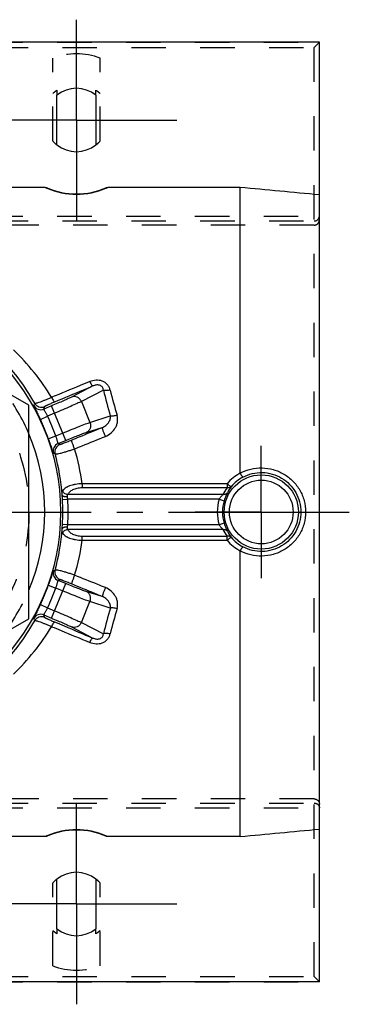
# Model space of a CAD drawing. Header units: millimetres. Extents: x 395 to 589, y 406 to 594.
# Tile 5 of 5: x 523 to 589, y 407 to 593. Entities that reach past the tile are written whole.
import ezdxf

# ---------------------------------------------------------------- set-up
doc = ezdxf.new("R2010")
doc.units = ezdxf.units.MM
doc.header["$LTSCALE"] = 65.185185
doc.linetypes.add('CENTER', pattern=[0.6, 0.375, -0.075, 0.075, -0.075])
doc.linetypes.add('HIDDEN', pattern=[0.2, 0.1, -0.1])
for name, color, linetype in [('ACHSEN_S', 7, 'CONTINUOUS'), ('FASEN', 7, 'CONTINUOUS'), ('FLAECHEN', 7, 'CONTINUOUS'), ('KOERPER', 7, 'CONTINUOUS'), ('KONST.EL_MIT_GEO', 7, 'CONTINUOUS')]:
    doc.layers.add(name, color=color, linetype=linetype)

msp = doc.modelspace()

# ---------------------------------------------------------------- linework, layer by layer
at = {"layer": 'ACHSEN_S', "color": 2, "linetype": 'CENTER'}
msp.add_line((395.04, 500), (588.55, 500), dxfattribs=at)
at = {"layer": 'FASEN', "color": 7, "linetype": 'Continuous'}
msp.add_circle((490.04, 500), 41, dxfattribs=at)
at = {"layer": 'FASEN', "color": 8, "linetype": 'HIDDEN'}
for start, end in [(22.9184, 37.0816), (322.9184, 337.0816)]:
    msp.add_arc((490.04, 500), 38, start, end, dxfattribs=at)
at = {"layer": 'FASEN', "color": 7, "linetype": 'Continuous'}
msp.add_arc((490.04, 500), 38, 337.0816, 22.9184, dxfattribs=at)
at = {"layer": 'FLAECHEN', "color": 7, "linetype": 'Continuous'}
for p, q in [((580.04, 589), (400.04, 589)), ((580.04, 411), (400.04, 411))]:
    msp.add_line(p, q, dxfattribs=at)
at = {"layer": 'KOERPER', "color": 8, "linetype": 'HIDDEN'}
for p, q in [((529.54, 570.28), (529.54, 585.97)), ((538.54, 570.28), (538.54, 585.97)), ((530.34, 579.87), (530.34, 578.97)), ((537.74, 578.97), (537.74, 579.87)), ((529.54, 414.03), (529.54, 429.72)), ((538.54, 414.03), (538.54, 429.72)), ((530.34, 421.03), (530.34, 420.13)), ((537.74, 420.13), (537.74, 421.03))]:
    msp.add_line(p, q, dxfattribs=at)
at = {"layer": 'KOERPER', "color": 7, "linetype": 'Continuous'}
for p, q in [((530.34, 569.53), (530.34, 578.97)), ((537.74, 578.97), (537.74, 569.53)), ((530.34, 421.03), (530.34, 430.47)), ((537.74, 430.47), (537.74, 421.03))]:
    msp.add_line(p, q, dxfattribs=at)
at = {"layer": 'KOERPER', "color": 2, "linetype": 'CENTER'}
for q in [(569.04, 512.55), (556.49, 500), (581.59, 500), (569.04, 487.45)]:
    msp.add_line((569.04, 500), q, dxfattribs=at)
at = {"layer": 'KOERPER', "color": 7, "linetype": 'Continuous'}
for centre, start, end in [((534.04, 574.25), 51.9269, 128.0731), ((534.04, 574.25), 231.9269, 308.0731), ((534.04, 425.75), 51.9269, 128.0731), ((534.04, 425.75), 231.9269, 308.0731)]:
    msp.add_arc(centre, 6, start, end, dxfattribs=at)
at = {"layer": 'KOERPER', "color": 8, "linetype": 'HIDDEN'}
for centre, radius, start, end in [((534.04, 574.25), 6.73, 123.3633, 131.9786), ((534.04, 574.25), 6.73, 48.0214, 56.6367), ((534.04, 574.25), 6, 221.4096, 231.9269), ((534.04, 574.25), 6, 308.0731, 318.5904), ((534.04, 425.75), 6, 128.0731, 138.5904), ((534.04, 425.75), 6, 41.4096, 51.9269), ((534.04, 425.75), 6.73, 228.0214, 236.6367), ((534.04, 425.75), 6.73, 303.3633, 311.9786)]:
    msp.add_arc(centre, radius, start, end, dxfattribs=at)
at = {"layer": 'KONST.EL_MIT_GEO', "color": 2, "linetype": 'CENTER'}
for p, q in [((534.04, 574.25), (534.04, 593.25)), ((534.04, 574.25), (515.04, 574.25)), ((534.04, 574.25), (534.04, 555.25)), ((534.04, 574.25), (553.04, 574.25)), ((534.04, 425.75), (534.04, 444.75)), ((534.04, 425.75), (515.04, 425.75)), ((534.04, 425.75), (553.04, 425.75)), ((534.04, 425.75), (534.04, 406.75))]:
    msp.add_line(p, q, dxfattribs=at)
at = {"layer": 'KONST.EL_MIT_GEO', "color": 8, "linetype": 'HIDDEN'}
for p, q in [((400.04, 589), (580.04, 589)), ((401.04, 588), (579.04, 588)), ((579.04, 588), (580.04, 589)), ((579.04, 412), (579.04, 588)), ((400.04, 556.05), (580.04, 556.05)), ((401.04, 555.12), (579.04, 555.12)), ((579.04, 554.34), (401.04, 554.34)), ((400.04, 443.95), (580.04, 443.95)), ((579.04, 445.66), (401.04, 445.66)), ((401.04, 444.88), (579.04, 444.88)), ((400.04, 411), (580.04, 411)), ((401.04, 412), (579.04, 412)), ((579.04, 412), (580.04, 411))]:
    msp.add_line(p, q, dxfattribs=at)
at = {"layer": 'KONST.EL_MIT_GEO', "color": 7, "linetype": 'Continuous'}
for p, q in [((580.04, 411), (580.04, 589)), ((528.11, 561.48), (451.96, 561.48)), ((565.04, 561.48), (539.96, 561.48)), ((565.04, 507.39), (565.04, 561.48)), ((525.04, 520.21), (490.04, 540.41)), ((537.14, 523.87), (533.11, 521.77)), ((539.13, 523.09), (534.97, 520.92)), ((534.97, 520.92), (536.6, 516.98)), ((525.04, 479.79), (525.04, 520.21)), ((529.29, 520.09), (527.85, 519.49)), ((529.87, 518.7), (528.56, 518.16)), ((532, 513.55), (529.29, 520.09)), ((527.2, 517.52), (528.56, 518.16)), ((536.6, 516.98), (540.45, 518.19)), ((530.12, 514.4), (531.42, 514.94)), ((535.89, 515.06), (538.94, 516.03)), ((528.71, 513.89), (530.12, 514.4)), ((530.56, 512.96), (532, 513.55)), ((562.56, 505.36), (535.11, 505.36)), ((535.11, 505.36), (535.11, 504.57)), ((562.56, 504.57), (535.11, 504.57)), ((562.56, 505.36), (562.56, 504.57)), ((531.39, 502.37), (532.39, 502.42)), ((561.76, 503.29), (532.39, 503.29)), ((561.05, 502.42), (532.39, 502.42)), ((561.05, 502.42), (562.01, 502.13)), ((532.39, 497.58), (531.39, 497.63)), ((561.05, 497.58), (532.39, 497.58)), ((561.76, 496.71), (532.39, 496.71)), ((562.01, 497.87), (561.05, 497.58)), ((535.11, 495.43), (562.56, 495.43)), ((535.11, 494.64), (535.11, 495.43)), ((535.11, 494.64), (562.56, 494.64)), ((562.56, 494.64), (562.56, 495.43)), ((565.04, 438.52), (565.04, 492.61)), ((532, 486.45), (530.56, 487.04)), ((528.71, 486.11), (530.12, 485.6)), ((529.29, 479.91), (532, 486.45)), ((531.42, 485.06), (530.12, 485.6)), ((538.94, 483.97), (535.89, 484.94)), ((527.2, 482.48), (528.56, 481.84)), ((528.56, 481.84), (529.87, 481.3)), ((534.97, 479.08), (536.6, 483.02)), ((540.45, 481.81), (536.6, 483.02)), ((490.04, 459.59), (525.04, 479.79)), ((527.85, 480.51), (529.29, 479.91)), ((533.11, 478.23), (537.14, 476.13)), ((534.97, 479.08), (539.13, 476.91)), ((528.11, 438.52), (451.96, 438.52)), ((565.04, 438.52), (539.96, 438.52))]:
    msp.add_line(p, q, dxfattribs=at)
at = {"layer": 'KONST.EL_MIT_GEO', "color": 8, "linetype": 'HIDDEN'}
msp.add_circle((490.04, 500), 35, dxfattribs=at)
at = {"layer": 'KONST.EL_MIT_GEO', "color": 7, "linetype": 'Continuous'}
for radius in [7.03, 6.03]:
    msp.add_circle((569.04, 500), radius, dxfattribs=at)
at = {"layer": 'KONST.EL_MIT_GEO', "color": 8, "linetype": 'HIDDEN'}
for centre, start, end in [((534.04, 574.25), 68.9904, 111.0096), ((534.04, 425.75), 248.9904, 291.0096)]:
    msp.add_arc(centre, 12.55, start, end, dxfattribs=at)
at = {"layer": 'KONST.EL_MIT_GEO', "color": 7, "linetype": 'Continuous'}
for centre, radius, start, end in [((534.05, 574.64), 14.43, 245.7167, 247.1541), ((534.04, 574.25), 14, 246.5792, 293.4208), ((534.03, 574.64), 14.44, 292.8461, 294.2831), ((534.04, 574.6), 14.4, 247.1409, 292.8591), ((489.34, 500.16), 42.08, 29.0415, 44.6223), ((491.91, 498.97), 43.8, 31.2948, 46.4375), ((682.66, 559.16), 147.99, 194.1097, 196.0708), ((678.1, 558.49), 142.16, 194.4174, 196.4167), ((411.52, 562.08), 121.89, 339.8726, 340.0978), ((527.43, 521.34), 1.5, 209.7763, 292.4285), ((527.28, 520.88), 1.5, 209.3453, 292.4286), ((405.6, 561.85), 129.39, 340.8872, 341.1026), ((490.04, 500), 41.09, 19.7583, 25.2417), ((490.04, 500), 42.59, 19.7583, 25.2417), ((531.13, 511.57), 1.5, 112.5713, 195.6547), ((474.16, 396.74), 129.17, 63.9527, 64.1128), ((478.51, 400.77), 121.68, 64.9599, 65.1274), ((531.46, 511.41), 1.5, 112.5717, 195.334), ((489.01, 500), 42.45, 4.3221, 15.0333), ((493.83, 499.95), 41.63, 7.4541, 16.7776), ((568.99, 499.9), 8.43, 117.8576, 139.6564), ((569.05, 500.02), 7.45, 117.9988, 140.1293), ((569.1, 499.61), 8.21, 142.7669, 153.3327), ((569.05, 500.5), 7.16, 143.1119, 153.7881), ((317.43, 490.1), 214.32, 3.2813, 3.5053), ((490.04, 500), 41.42, 356.726, 3.274), ((490.04, 500), 42.42, 356.726, 3.274), ((569.04, 500), 8.34, 163.1194, 196.881), ((569.04, 500), 7.34, 163.1189, 196.8811), ((489.01, 500), 42.45, 344.9667, 355.6779), ((258.24, 513.41), 273.6, 356.519, 356.6944), ((469.87, 504.8), 62.93, 353.0191, 353.4119), ((569.06, 500.37), 8.17, 206.6402, 217.2565), ((569.05, 499.5), 7.16, 206.2111, 216.8889), ((493.89, 500.03), 41.58, 343.2157, 352.5527), ((568.99, 500.1), 8.43, 220.3436, 242.1424), ((569.05, 499.98), 7.45, 219.8707, 242.0012), ((531.13, 488.43), 1.5, 164.3453, 247.4286), ((478.51, 599.23), 121.68, 294.8726, 295.0401), ((531.46, 488.59), 1.5, 164.6661, 247.4283), ((474.16, 603.26), 129.17, 295.8872, 296.0473), ((490.04, 500), 41.09, 334.7583, 340.2417), ((490.04, 500), 42.59, 334.7583, 340.2417), ((680.21, 441.5), 145.45, 163.9121, 165.9074), ((675.73, 442.17), 139.7, 163.5657, 165.6002), ((489.34, 499.84), 42.08, 315.3777, 330.9585), ((527.28, 479.12), 1.5, 67.5722, 150.6538), ((411.52, 437.92), 121.89, 19.9022, 20.1273), ((527.43, 478.66), 1.5, 67.5716, 150.2237), ((405.6, 438.15), 129.39, 18.8974, 19.1128), ((491.91, 501.03), 43.8, 313.5626, 328.7052), ((534.05, 425.36), 14.44, 112.8462, 114.2831), ((534.04, 425.4), 14.4, 67.1409, 112.8591), ((534.04, 425.75), 14, 66.5792, 113.4208), ((534.03, 425.36), 14.43, 65.7167, 67.1541)]:
    msp.add_arc(centre, radius, start, end, dxfattribs=at)
for points, knots in [([(528.11, 561.48), (528.14, 561.48), (528.27, 561.47), (528.39, 561.44), (528.47, 561.4)], [0, 0, 0, 0, 0.250581, 1, 1, 1, 1]), ([(539.6, 561.4), (539.69, 561.44), (539.81, 561.47), (539.93, 561.48), (539.96, 561.48)], [0, 0, 0, 0, 0.749419, 1, 1, 1, 1]), ([(536.56, 524.69), (535.96, 524.44), (533.55, 523.45), (531.15, 522.46), (529.34, 521.72)], [0, 0, 0, 0, 0.249718, 1, 1, 1, 1]), ([(540.42, 523.09), (540.37, 523.28), (540.24, 523.64), (539.91, 524.13), (539.47, 524.53), (538.94, 524.81), (538.35, 524.96), (537.54, 524.99), (536.94, 524.84), (536.56, 524.69)], [0, 0, 0, 0, 0.120538, 0.242205, 0.365699, 0.491245, 0.618381, 0.746221, 1, 1, 1, 1]), ([(536.56, 524.69), (536.62, 524.57), (536.73, 524.37), (536.87, 524.13), (536.97, 523.99), (537.04, 523.92), (537.09, 523.88), (537.12, 523.86), (537.14, 523.87)], [0, 0, 0, 0, 0.380768, 0.687017, 0.804396, 0.89521, 0.959163, 1, 1, 1, 1]), ([(539.13, 523.09), (539.12, 523.18), (539.09, 523.37), (538.95, 523.65), (538.72, 523.88), (538.41, 524.02), (538.07, 524.07), (537.64, 524.05), (537.33, 523.95), (537.14, 523.87)], [0, 0, 0, 0, 0.111678, 0.228884, 0.354873, 0.488539, 0.623007, 0.753443, 1, 1, 1, 1]), ([(537.14, 523.87), (536.54, 523.61), (534.13, 522.6), (531.72, 521.59), (529.91, 520.83)], [0, 0, 0, 0, 0.249708, 1, 1, 1, 1]), ([(540.42, 523.09), (540.29, 523.06), (540.04, 523.02), (539.69, 523), (539.39, 523.01), (539.21, 523.05), (539.13, 523.09)], [0, 0, 0, 0, 0.302696, 0.580203, 0.816252, 1, 1, 1, 1]), ([(529.34, 521.72), (529.14, 521.63), (528.74, 521.45), (528.16, 521.21), (527.63, 520.99), (527.17, 520.82), (526.78, 520.69), (526.51, 520.62), (526.34, 520.58), (526.24, 520.57), (526.18, 520.57), (526.14, 520.58), (526.13, 520.59)], [0, 0, 0, 0, 0.196239, 0.381326, 0.549576, 0.695985, 0.816452, 0.907943, 0.94223, 0.968767, 0.987741, 1, 1, 1, 1]), ([(529.91, 520.83), (529.78, 520.78), (529.53, 520.67), (529.17, 520.51), (528.84, 520.37), (528.6, 520.26), (528.43, 520.18), (528.32, 520.13), (528.23, 520.08), (528.15, 520.04), (528.09, 520.01), (528.05, 519.99), (528.02, 519.97), (528.01, 519.95), (528.01, 519.95)], [0, 0, 0, 0, 0.20232, 0.392514, 0.564103, 0.711642, 0.775057, 0.831033, 0.879278, 0.919578, 0.951798, 0.975875, 0.991843, 1, 1, 1, 1]), ([(533.11, 521.77), (533.02, 521.73), (532.82, 521.63), (532.32, 521.39), (531.54, 521.04), (530.47, 520.58), (529.7, 520.26), (529.29, 520.09)], [0, 0, 0, 0, 0.070826, 0.161992, 0.397043, 0.684746, 1, 1, 1, 1]), ([(529.34, 521.72), (529.4, 521.6), (529.51, 521.38), (529.65, 521.12), (529.76, 520.97), (529.82, 520.89), (529.87, 520.85), (529.9, 520.83), (529.91, 520.83)], [0, 0, 0, 0, 0.38247, 0.69147, 0.809675, 0.900428, 0.962898, 1, 1, 1, 1]), ([(534.97, 520.92), (534.85, 520.86), (534.58, 520.74), (533.91, 520.43), (532.87, 519.97), (531.44, 519.36), (530.41, 518.93), (529.87, 518.7)], [0, 0, 0, 0, 0.070772, 0.161917, 0.396976, 0.684711, 1, 1, 1, 1]), ([(534.97, 520.92), (534.89, 521.1), (534.67, 521.43), (534.2, 521.77), (533.65, 521.9), (533.28, 521.84), (533.11, 521.77)], [0, 0, 0, 0, 0.258064, 0.512075, 0.759051, 1, 1, 1, 1]), ([(525.97, 520.14), (525.97, 520.14), (525.97, 520.13), (525.97, 520.12), (525.98, 520.1), (525.99, 520.06), (526.01, 520), (526.05, 519.91), (526.1, 519.8), (526.17, 519.66), (526.24, 519.51), (526.36, 519.28), (526.52, 518.94), (526.73, 518.5), (526.97, 518.02), (527.12, 517.69), (527.2, 517.52)], [0, 0, 0, 0, 0.003088, 0.008187, 0.015421, 0.024819, 0.050107, 0.08395, 0.126129, 0.176345, 0.234222, 0.299303, 0.448879, 0.6199, 0.806034, 1, 1, 1, 1]), ([(527.85, 519.49), (527.85, 519.49), (527.85, 519.47), (527.85, 519.45), (527.87, 519.41), (527.89, 519.36), (527.92, 519.3), (527.97, 519.21), (528.06, 519.06), (528.17, 518.87), (528.29, 518.65), (528.43, 518.41), (528.51, 518.25), (528.56, 518.16)], [0, 0, 0, 0, 0.009267, 0.026504, 0.052521, 0.087296, 0.130557, 0.181896, 0.306693, 0.456815, 0.626606, 0.80987, 1, 1, 1, 1]), ([(531.42, 514.94), (531.97, 515.16), (533, 515.59), (534.44, 516.16), (535.5, 516.58), (536.19, 516.83), (536.48, 516.93), (536.6, 516.98)], [0, 0, 0, 0, 0.315289, 0.603024, 0.838083, 0.929228, 1, 1, 1, 1]), ([(536.6, 516.98), (536.67, 516.8), (536.75, 516.41), (536.66, 515.84), (536.36, 515.35), (536.06, 515.13), (535.89, 515.06)], [0, 0, 0, 0, 0.258064, 0.512075, 0.759051, 1, 1, 1, 1]), ([(538.94, 516.03), (539.17, 516.11), (539.59, 516.35), (540.02, 516.78), (540.27, 517.18), (540.41, 517.5), (540.48, 517.84), (540.47, 518.08), (540.45, 518.19)], [0, 0, 0, 0, 0.257301, 0.507229, 0.630429, 0.752876, 0.875497, 1, 1, 1, 1]), ([(539.52, 514.31), (539.91, 514.47), (540.64, 514.92), (541.32, 515.73), (541.68, 516.49), (541.83, 517.09), (541.86, 517.71), (541.8, 518.11), (541.74, 518.31)], [0, 0, 0, 0, 0.253477, 0.504443, 0.629236, 0.75329, 0.876766, 1, 1, 1, 1]), ([(541.74, 518.31), (541.61, 518.28), (541.36, 518.22), (541.01, 518.17), (540.74, 518.16), (540.56, 518.17), (540.49, 518.18), (540.45, 518.19)], [0, 0, 0, 0, 0.307862, 0.588523, 0.823532, 0.919595, 1, 1, 1, 1]), ([(532, 513.55), (532.4, 513.72), (533.18, 514.04), (534.26, 514.47), (535.06, 514.77), (535.58, 514.96), (535.8, 515.03), (535.89, 515.06)], [0, 0, 0, 0, 0.315254, 0.602957, 0.838008, 0.929174, 1, 1, 1, 1]), ([(533.12, 513.63), (533.6, 513.83), (535.54, 514.63), (537.49, 515.43), (538.94, 516.03)], [0, 0, 0, 0, 0.250101, 1, 1, 1, 1]), ([(539.52, 514.31), (539.48, 514.41), (539.39, 514.61), (539.27, 514.91), (539.17, 515.19), (539.08, 515.45), (539.02, 515.64), (538.98, 515.77), (538.96, 515.85), (538.94, 515.92), (538.94, 515.97), (538.94, 516), (538.94, 516.02), (538.94, 516.03)], [0, 0, 0, 0, 0.178508, 0.356427, 0.525459, 0.677731, 0.806187, 0.859598, 0.904973, 0.941836, 0.969868, 0.989013, 1, 1, 1, 1]), ([(528.71, 513.89), (528.77, 513.71), (528.89, 513.37), (529.07, 512.86), (529.23, 512.4), (529.35, 512.05), (529.43, 511.8), (529.49, 511.64), (529.54, 511.51), (529.58, 511.39), (529.62, 511.3), (529.64, 511.24), (529.66, 511.2), (529.67, 511.18), (529.68, 511.17), (529.68, 511.17), (529.69, 511.16)], [0, 0, 0, 0, 0.193965, 0.3801, 0.551121, 0.700697, 0.765778, 0.823654, 0.873871, 0.91605, 0.949892, 0.975181, 0.984579, 0.991813, 0.996912, 1, 1, 1, 1]), ([(530.12, 514.4), (530.15, 514.31), (530.2, 514.13), (530.28, 513.86), (530.34, 513.62), (530.4, 513.4), (530.45, 513.24), (530.48, 513.14), (530.5, 513.08), (530.51, 513.03), (530.53, 512.99), (530.54, 512.97), (530.55, 512.96), (530.56, 512.96)], [0, 0, 0, 0, 0.19013, 0.373393, 0.543185, 0.693307, 0.818104, 0.869443, 0.912704, 0.947479, 0.973496, 0.990733, 1, 1, 1, 1]), ([(530.88, 512.8), (530.88, 512.8), (530.89, 512.8), (530.91, 512.8), (530.95, 512.81), (531.01, 512.82), (531.08, 512.85), (531.18, 512.88), (531.29, 512.92), (531.42, 512.96), (531.63, 513.04), (531.91, 513.15), (532.29, 513.29), (532.69, 513.46), (532.97, 513.57), (533.12, 513.63)], [0, 0, 0, 0, 0.003173, 0.008412, 0.025443, 0.051231, 0.085585, 0.128212, 0.178746, 0.236759, 0.30177, 0.450597, 0.620385, 0.805578, 1, 1, 1, 1]), ([(533.69, 511.97), (533.65, 512.07), (533.57, 512.27), (533.45, 512.55), (533.35, 512.83), (533.26, 513.08), (533.2, 513.26), (533.16, 513.39), (533.14, 513.46), (533.12, 513.53), (533.11, 513.57), (533.11, 513.61), (533.11, 513.63), (533.12, 513.63)], [0, 0, 0, 0, 0.180831, 0.359956, 0.529319, 0.681312, 0.809132, 0.862158, 0.907129, 0.943578, 0.971174, 0.989805, 1, 1, 1, 1]), ([(533.69, 511.97), (534.18, 512.17), (536.12, 512.95), (538.06, 513.73), (539.52, 514.31)], [0, 0, 0, 0, 0.250097, 1, 1, 1, 1]), ([(530.01, 511.01), (530.02, 511), (530.06, 510.99), (530.13, 510.98), (530.23, 510.99), (530.42, 511.01), (530.74, 511.07), (531.19, 511.18), (531.73, 511.33), (532.34, 511.52), (533, 511.73), (533.46, 511.89), (533.69, 511.97)], [0, 0, 0, 0, 0.011189, 0.029525, 0.055975, 0.090652, 0.183892, 0.306593, 0.454793, 0.623606, 0.807406, 1, 1, 1, 1]), ([(565.04, 507.39), (565.67, 507.72), (567.03, 508.22), (569.19, 508.44), (571.35, 508.11), (573.35, 507.26), (575.08, 505.92), (576.41, 504.18), (577.25, 502.17), (577.44, 500.72), (577.44, 500)], [0, 0, 0, 0, 0.124314, 0.248943, 0.373904, 0.499075, 0.624314, 0.749548, 0.874773, 1, 1, 1, 1]), ([(565.05, 507.35), (565.08, 507.3), (565.13, 507.2), (565.21, 507.06), (565.29, 506.93), (565.36, 506.81), (565.43, 506.72), (565.48, 506.66), (565.51, 506.62), (565.54, 506.6), (565.55, 506.6), (565.55, 506.6)], [0, 0, 0, 0, 0.193397, 0.377161, 0.545438, 0.692895, 0.814923, 0.907842, 0.969244, 0.988084, 1, 1, 1, 1]), ([(565.55, 506.6), (566.11, 506.9), (567.31, 507.36), (569.23, 507.56), (571.15, 507.27), (572.93, 506.49), (574.46, 505.29), (575.63, 503.73), (576.36, 501.93), (576.52, 500.64), (576.52, 500)], [0, 0, 0, 0, 0.124099, 0.248603, 0.373541, 0.498757, 0.624066, 0.749377, 0.874684, 1, 1, 1, 1]), ([(531.34, 503.2), (531.34, 503.29), (531.33, 503.46), (531.33, 503.74), (531.37, 503.94), (531.43, 504.04)], [0, 0, 0, 0, 0.318326, 0.588955, 1, 1, 1, 1]), ([(535.11, 505.36), (534.68, 505.34), (534.05, 505.28), (533.26, 505.11), (532.74, 504.94), (532.29, 504.75), (531.92, 504.54), (531.63, 504.31), (531.49, 504.13), (531.43, 504.04)], [0, 0, 0, 0, 0.320563, 0.469372, 0.605544, 0.726875, 0.832513, 0.922932, 1, 1, 1, 1]), ([(532.39, 503.29), (532.28, 503.3), (532.06, 503.35), (531.77, 503.52), (531.55, 503.75), (531.46, 503.95), (531.43, 504.04)], [0, 0, 0, 0, 0.256797, 0.513525, 0.762816, 1, 1, 1, 1]), ([(535.11, 504.57), (534.78, 504.57), (534.16, 504.51), (533.44, 504.27), (532.98, 504), (532.71, 503.78), (532.51, 503.55), (532.42, 503.37), (532.39, 503.29)], [0, 0, 0, 0, 0.31308, 0.589998, 0.709421, 0.816279, 0.912315, 1, 1, 1, 1]), ([(562.63, 503.66), (562.59, 503.59), (562.49, 503.47), (562.27, 503.34), (562.03, 503.28), (561.85, 503.28), (561.76, 503.29)], [0, 0, 0, 0, 0.235093, 0.478362, 0.733383, 1, 1, 1, 1]), ([(562.63, 503.66), (562.59, 503.57), (562.48, 503.36), (562.26, 502.86), (562.1, 502.44), (562.01, 502.13)], [0, 0, 0, 0, 0.182792, 0.420115, 1, 1, 1, 1]), ([(563.33, 504.79), (563.33, 504.79), (563.32, 504.8), (563.3, 504.8), (563.28, 504.81), (563.24, 504.84), (563.17, 504.88), (563.07, 504.95), (562.96, 505.03), (562.84, 505.13), (562.7, 505.24), (562.61, 505.32), (562.56, 505.36)], [0, 0, 0, 0, 0.009954, 0.027837, 0.054152, 0.088859, 0.182445, 0.305672, 0.454425, 0.623658, 0.807607, 1, 1, 1, 1]), ([(563.33, 504.79), (563.28, 504.75), (563.18, 504.66), (562.99, 504.58), (562.78, 504.54), (562.64, 504.56), (562.56, 504.57)], [0, 0, 0, 0, 0.23476, 0.477517, 0.732275, 1, 1, 1, 1]), ([(532.34, 502.85), (532.22, 502.84), (532.04, 502.85), (531.81, 502.89), (531.66, 502.93), (531.53, 502.98), (531.44, 503.04), (531.37, 503.12), (531.35, 503.17), (531.34, 503.2)], [0, 0, 0, 0, 0.327282, 0.478439, 0.615842, 0.736631, 0.839497, 0.925605, 1, 1, 1, 1]), ([(532.34, 502.85), (532.33, 502.9), (532.32, 502.98), (532.32, 503.1), (532.34, 503.2), (532.37, 503.26), (532.39, 503.29)], [0, 0, 0, 0, 0.295102, 0.560708, 0.793042, 1, 1, 1, 1]), ([(532.39, 502.42), (532.38, 502.46), (532.37, 502.6), (532.35, 502.75), (532.34, 502.85)], [0, 0, 0, 0, 0.257723, 1, 1, 1, 1]), ([(561.76, 503.29), (561.71, 503.23), (561.59, 503.11), (561.34, 502.84), (561.16, 502.6), (561.05, 502.42)], [0, 0, 0, 0, 0.206979, 0.452569, 1, 1, 1, 1]), ([(577.44, 500), (577.44, 499.28), (577.25, 497.83), (576.41, 495.82), (575.08, 494.08), (573.35, 492.74), (571.35, 491.89), (569.19, 491.56), (567.03, 491.78), (565.67, 492.28), (565.04, 492.61)], [0, 0, 0, 0, 0.125227, 0.250452, 0.375686, 0.500925, 0.626096, 0.751057, 0.875686, 1, 1, 1, 1]), ([(576.52, 500), (576.52, 499.36), (576.36, 498.07), (575.63, 496.27), (574.46, 494.71), (572.93, 493.51), (571.15, 492.73), (569.23, 492.44), (567.31, 492.64), (566.11, 493.1), (565.55, 493.4)], [0, 0, 0, 0, 0.125316, 0.250623, 0.375934, 0.501243, 0.626459, 0.751397, 0.875901, 1, 1, 1, 1]), ([(531.43, 495.96), (531.37, 496.06), (531.33, 496.26), (531.33, 496.54), (531.34, 496.71), (531.34, 496.8)], [0, 0, 0, 0, 0.411047, 0.681675, 1, 1, 1, 1]), ([(532.34, 497.15), (532.22, 497.16), (532.04, 497.15), (531.81, 497.11), (531.66, 497.07), (531.53, 497.02), (531.44, 496.96), (531.37, 496.88), (531.35, 496.83), (531.34, 496.8)], [0, 0, 0, 0, 0.327281, 0.478439, 0.615842, 0.736631, 0.839496, 0.925605, 1, 1, 1, 1]), ([(531.43, 495.96), (531.46, 496.05), (531.55, 496.25), (531.77, 496.48), (532.06, 496.65), (532.28, 496.7), (532.39, 496.71)], [0, 0, 0, 0, 0.237184, 0.486475, 0.743203, 1, 1, 1, 1]), ([(532.39, 496.71), (532.37, 496.74), (532.34, 496.8), (532.32, 496.9), (532.32, 497.02), (532.33, 497.1), (532.34, 497.15)], [0, 0, 0, 0, 0.20697, 0.439308, 0.70491, 1, 1, 1, 1]), ([(532.39, 496.71), (532.42, 496.63), (532.51, 496.45), (532.71, 496.22), (532.98, 496), (533.44, 495.73), (534.16, 495.49), (534.78, 495.43), (535.11, 495.43)], [0, 0, 0, 0, 0.087686, 0.183722, 0.29058, 0.410003, 0.686919, 1, 1, 1, 1]), ([(561.05, 497.58), (561.16, 497.4), (561.34, 497.16), (561.59, 496.89), (561.71, 496.77), (561.76, 496.71)], [0, 0, 0, 0, 0.54743, 0.793021, 1, 1, 1, 1]), ([(561.76, 496.71), (561.85, 496.72), (562.03, 496.72), (562.27, 496.66), (562.49, 496.53), (562.59, 496.41), (562.63, 496.34)], [0, 0, 0, 0, 0.266617, 0.521638, 0.764907, 1, 1, 1, 1]), ([(562.01, 497.87), (562.1, 497.56), (562.26, 497.14), (562.48, 496.64), (562.59, 496.43), (562.63, 496.34)], [0, 0, 0, 0, 0.579885, 0.817208, 1, 1, 1, 1]), ([(531.43, 495.96), (531.49, 495.87), (531.63, 495.69), (531.92, 495.46), (532.29, 495.25), (532.74, 495.06), (533.26, 494.89), (534.05, 494.72), (534.68, 494.66), (535.11, 494.64)], [0, 0, 0, 0, 0.077067, 0.167485, 0.273122, 0.394452, 0.530623, 0.679432, 1, 1, 1, 1]), ([(563.33, 495.21), (563.28, 495.25), (563.18, 495.34), (562.99, 495.42), (562.78, 495.46), (562.64, 495.44), (562.56, 495.43)], [0, 0, 0, 0, 0.234761, 0.477517, 0.732275, 1, 1, 1, 1]), ([(562.56, 494.64), (562.61, 494.68), (562.7, 494.76), (562.84, 494.87), (562.96, 494.97), (563.07, 495.05), (563.17, 495.12), (563.24, 495.16), (563.28, 495.19), (563.3, 495.2), (563.32, 495.2), (563.33, 495.21), (563.33, 495.21)], [0, 0, 0, 0, 0.192393, 0.376341, 0.545575, 0.694328, 0.817555, 0.911141, 0.945848, 0.972163, 0.990046, 1, 1, 1, 1]), ([(565.55, 493.4), (565.55, 493.4), (565.54, 493.4), (565.51, 493.38), (565.48, 493.34), (565.43, 493.28), (565.36, 493.19), (565.29, 493.07), (565.21, 492.94), (565.13, 492.8), (565.08, 492.7), (565.05, 492.65)], [0, 0, 0, 0, 0.011915, 0.030756, 0.092158, 0.185077, 0.307105, 0.454562, 0.622839, 0.806603, 1, 1, 1, 1]), ([(529.69, 488.84), (529.68, 488.83), (529.68, 488.83), (529.67, 488.82), (529.66, 488.8), (529.64, 488.76), (529.62, 488.7), (529.58, 488.61), (529.54, 488.49), (529.49, 488.36), (529.43, 488.2), (529.35, 487.95), (529.23, 487.6), (529.07, 487.14), (528.89, 486.63), (528.77, 486.29), (528.71, 486.11)], [0, 0, 0, 0, 0.003088, 0.008187, 0.015421, 0.024819, 0.050108, 0.08395, 0.126129, 0.176346, 0.234222, 0.299303, 0.448879, 0.6199, 0.806035, 1, 1, 1, 1]), ([(533.69, 488.03), (533.46, 488.11), (533, 488.27), (532.34, 488.48), (531.73, 488.67), (531.19, 488.82), (530.74, 488.93), (530.42, 488.99), (530.23, 489.01), (530.13, 489.02), (530.06, 489.01), (530.02, 489), (530.01, 488.99)], [0, 0, 0, 0, 0.192594, 0.376394, 0.545207, 0.693407, 0.816108, 0.909348, 0.944025, 0.970475, 0.988811, 1, 1, 1, 1]), ([(530.56, 487.04), (530.55, 487.04), (530.54, 487.03), (530.53, 487.01), (530.51, 486.97), (530.5, 486.92), (530.48, 486.86), (530.45, 486.76), (530.4, 486.6), (530.34, 486.38), (530.28, 486.14), (530.2, 485.87), (530.15, 485.69), (530.12, 485.6)], [0, 0, 0, 0, 0.009267, 0.026504, 0.052521, 0.087296, 0.130557, 0.181896, 0.306693, 0.456815, 0.626607, 0.80987, 1, 1, 1, 1]), ([(533.12, 486.37), (532.97, 486.43), (532.69, 486.54), (532.29, 486.71), (531.91, 486.85), (531.63, 486.96), (531.42, 487.04), (531.29, 487.08), (531.18, 487.12), (531.08, 487.15), (531.01, 487.18), (530.95, 487.19), (530.91, 487.2), (530.89, 487.2), (530.88, 487.2), (530.88, 487.2)], [0, 0, 0, 0, 0.194422, 0.379615, 0.549403, 0.69823, 0.763241, 0.821254, 0.871788, 0.914415, 0.948769, 0.974557, 0.991588, 0.996827, 1, 1, 1, 1]), ([(533.69, 488.03), (533.65, 487.93), (533.57, 487.73), (533.45, 487.45), (533.35, 487.17), (533.26, 486.92), (533.2, 486.74), (533.16, 486.61), (533.14, 486.54), (533.12, 486.47), (533.11, 486.43), (533.11, 486.39), (533.11, 486.37), (533.12, 486.37)], [0, 0, 0, 0, 0.180831, 0.359956, 0.529319, 0.681312, 0.809132, 0.862158, 0.907129, 0.943578, 0.971174, 0.989805, 1, 1, 1, 1]), ([(539.52, 485.69), (539.03, 485.88), (537.09, 486.66), (535.15, 487.44), (533.69, 488.03)], [0, 0, 0, 0, 0.249899, 1, 1, 1, 1]), ([(536.6, 483.02), (536.48, 483.07), (536.19, 483.17), (535.5, 483.42), (534.44, 483.84), (533, 484.41), (531.97, 484.84), (531.42, 485.06)], [0, 0, 0, 0, 0.070772, 0.161917, 0.396976, 0.684711, 1, 1, 1, 1]), ([(535.89, 484.94), (535.8, 484.97), (535.58, 485.04), (535.06, 485.23), (534.26, 485.53), (533.18, 485.96), (532.4, 486.28), (532, 486.45)], [0, 0, 0, 0, 0.070826, 0.161992, 0.397043, 0.684746, 1, 1, 1, 1]), ([(538.94, 483.97), (538.46, 484.17), (536.52, 484.97), (534.57, 485.77), (533.12, 486.37)], [0, 0, 0, 0, 0.249896, 1, 1, 1, 1]), ([(536.6, 483.02), (536.67, 483.2), (536.75, 483.59), (536.66, 484.16), (536.36, 484.65), (536.06, 484.87), (535.89, 484.94)], [0, 0, 0, 0, 0.258064, 0.512075, 0.759051, 1, 1, 1, 1]), ([(539.52, 485.69), (539.48, 485.59), (539.39, 485.39), (539.27, 485.09), (539.17, 484.81), (539.08, 484.55), (539.02, 484.36), (538.98, 484.23), (538.96, 484.15), (538.94, 484.08), (538.94, 484.03), (538.94, 484), (538.94, 483.98), (538.94, 483.97)], [0, 0, 0, 0, 0.178508, 0.356427, 0.525459, 0.677731, 0.806187, 0.859598, 0.904973, 0.941836, 0.969868, 0.989013, 1, 1, 1, 1]), ([(541.74, 481.69), (541.8, 481.89), (541.86, 482.29), (541.83, 482.91), (541.68, 483.51), (541.32, 484.27), (540.64, 485.08), (539.91, 485.53), (539.52, 485.69)], [0, 0, 0, 0, 0.123234, 0.24671, 0.370764, 0.495557, 0.746523, 1, 1, 1, 1]), ([(540.45, 481.81), (540.47, 481.92), (540.48, 482.16), (540.41, 482.5), (540.27, 482.82), (540.02, 483.22), (539.59, 483.65), (539.17, 483.89), (538.94, 483.97)], [0, 0, 0, 0, 0.124503, 0.247124, 0.369571, 0.492771, 0.742699, 1, 1, 1, 1]), ([(527.2, 482.48), (527.12, 482.31), (526.97, 481.98), (526.73, 481.5), (526.52, 481.06), (526.36, 480.72), (526.24, 480.49), (526.17, 480.34), (526.1, 480.2), (526.05, 480.09), (526.01, 480), (525.99, 479.94), (525.98, 479.9), (525.97, 479.88), (525.97, 479.87), (525.97, 479.86), (525.97, 479.86)], [0, 0, 0, 0, 0.193966, 0.3801, 0.551121, 0.700697, 0.765778, 0.823655, 0.873871, 0.91605, 0.949893, 0.975181, 0.984579, 0.991813, 0.996912, 1, 1, 1, 1]), ([(528.56, 481.84), (528.51, 481.75), (528.43, 481.59), (528.29, 481.35), (528.17, 481.13), (528.06, 480.94), (527.97, 480.79), (527.92, 480.7), (527.89, 480.64), (527.87, 480.59), (527.85, 480.55), (527.85, 480.53), (527.85, 480.51), (527.85, 480.51)], [0, 0, 0, 0, 0.19013, 0.373394, 0.543185, 0.693307, 0.818104, 0.869443, 0.912704, 0.947479, 0.973496, 0.990733, 1, 1, 1, 1]), ([(529.87, 481.3), (530.41, 481.07), (531.44, 480.64), (532.87, 480.03), (533.91, 479.57), (534.58, 479.26), (534.85, 479.14), (534.97, 479.08)], [0, 0, 0, 0, 0.315289, 0.603024, 0.838083, 0.929228, 1, 1, 1, 1]), ([(541.74, 481.69), (541.61, 481.72), (541.36, 481.78), (541.01, 481.83), (540.74, 481.84), (540.56, 481.83), (540.49, 481.82), (540.45, 481.81)], [0, 0, 0, 0, 0.307862, 0.588523, 0.823532, 0.919595, 1, 1, 1, 1]), ([(526.13, 479.41), (526.14, 479.42), (526.18, 479.43), (526.24, 479.43), (526.34, 479.42), (526.51, 479.38), (526.78, 479.31), (527.17, 479.18), (527.63, 479.01), (528.16, 478.79), (528.74, 478.55), (529.14, 478.37), (529.34, 478.28)], [0, 0, 0, 0, 0.012259, 0.031232, 0.05777, 0.092057, 0.183548, 0.304015, 0.450424, 0.618674, 0.803761, 1, 1, 1, 1]), ([(528.01, 480.05), (528.01, 480.05), (528.02, 480.03), (528.05, 480.01), (528.09, 479.99), (528.15, 479.96), (528.23, 479.92), (528.32, 479.87), (528.43, 479.82), (528.6, 479.74), (528.84, 479.63), (529.17, 479.49), (529.53, 479.33), (529.78, 479.22), (529.91, 479.17)], [0, 0, 0, 0, 0.008157, 0.024125, 0.048202, 0.080422, 0.120723, 0.168967, 0.224943, 0.288358, 0.435897, 0.607486, 0.79768, 1, 1, 1, 1]), ([(529.29, 479.91), (529.7, 479.74), (530.47, 479.42), (531.54, 478.96), (532.32, 478.61), (532.82, 478.37), (533.02, 478.27), (533.11, 478.23)], [0, 0, 0, 0, 0.315254, 0.602957, 0.838008, 0.929174, 1, 1, 1, 1]), ([(529.34, 478.28), (529.4, 478.4), (529.51, 478.62), (529.65, 478.88), (529.76, 479.03), (529.82, 479.11), (529.87, 479.15), (529.9, 479.17), (529.91, 479.17)], [0, 0, 0, 0, 0.38247, 0.69147, 0.809675, 0.900428, 0.962898, 1, 1, 1, 1]), ([(529.34, 478.28), (529.94, 478.03), (532.35, 477.04), (534.76, 476.05), (536.56, 475.31)], [0, 0, 0, 0, 0.250272, 1, 1, 1, 1]), ([(529.91, 479.17), (530.52, 478.92), (532.92, 477.9), (535.33, 476.89), (537.14, 476.13)], [0, 0, 0, 0, 0.250282, 1, 1, 1, 1]), ([(534.97, 479.08), (534.89, 478.9), (534.67, 478.57), (534.2, 478.23), (533.65, 478.1), (533.28, 478.16), (533.11, 478.23)], [0, 0, 0, 0, 0.258064, 0.512075, 0.759051, 1, 1, 1, 1]), ([(536.56, 475.31), (536.94, 475.16), (537.54, 475.01), (538.35, 475.04), (538.94, 475.19), (539.47, 475.47), (539.91, 475.87), (540.24, 476.36), (540.37, 476.72), (540.42, 476.91)], [0, 0, 0, 0, 0.253779, 0.381619, 0.508755, 0.634301, 0.757795, 0.879462, 1, 1, 1, 1]), ([(536.56, 475.31), (536.62, 475.43), (536.73, 475.63), (536.87, 475.87), (536.97, 476.01), (537.04, 476.08), (537.09, 476.12), (537.12, 476.14), (537.14, 476.13)], [0, 0, 0, 0, 0.380768, 0.687017, 0.804396, 0.89521, 0.959163, 1, 1, 1, 1]), ([(537.14, 476.13), (537.33, 476.05), (537.64, 475.95), (538.07, 475.93), (538.41, 475.98), (538.72, 476.12), (538.95, 476.35), (539.09, 476.63), (539.12, 476.82), (539.13, 476.91)], [0, 0, 0, 0, 0.246557, 0.376993, 0.511461, 0.645127, 0.771116, 0.888322, 1, 1, 1, 1]), ([(540.42, 476.91), (540.29, 476.94), (540.04, 476.98), (539.69, 477), (539.39, 476.99), (539.21, 476.95), (539.13, 476.91)], [0, 0, 0, 0, 0.302696, 0.580203, 0.816252, 1, 1, 1, 1]), ([(528.47, 438.6), (528.39, 438.56), (528.27, 438.53), (528.14, 438.52), (528.11, 438.52)], [0, 0, 0, 0, 0.749419, 1, 1, 1, 1]), ([(539.96, 438.52), (539.93, 438.52), (539.81, 438.53), (539.69, 438.56), (539.6, 438.6)], [0, 0, 0, 0, 0.250581, 1, 1, 1, 1])]:
    msp.add_open_spline(points, degree=3, knots=knots, dxfattribs=at)
for points in [[(580.04, 560.07), (575.04, 560.54), (570.04, 561.01), (565.04, 561.48)], [(565.05, 507.35), (565.04, 507.36), (565.04, 507.38), (565.04, 507.39)], [(565.04, 492.61), (565.04, 492.62), (565.04, 492.64), (565.05, 492.65)], [(565.04, 438.52), (570.04, 438.99), (575.04, 439.46), (580.04, 439.93)]]:
    msp.add_open_spline(points, degree=3, dxfattribs=at)
at = {"layer": 'KONST.EL_MIT_GEO', "color": 8, "linetype": 'HIDDEN'}
for points, knots in [([(579.04, 555.12), (579.17, 555.12), (579.43, 555.17), (579.71, 555.34), (579.87, 555.53), (579.97, 555.69), (580.03, 555.86), (580.04, 555.99), (580.04, 556.05)], [0, 0, 0, 0, 0.258454, 0.511672, 0.636023, 0.75855, 0.879661, 1, 1, 1, 1]), ([(579.04, 554.34), (579.17, 554.34), (579.43, 554.39), (579.76, 554.6), (579.99, 554.93), (580.04, 555.18), (580.04, 555.31)], [0, 0, 0, 0, 0.254403, 0.506234, 0.754417, 1, 1, 1, 1]), ([(579.04, 445.66), (579.17, 445.66), (579.43, 445.61), (579.76, 445.4), (579.99, 445.07), (580.04, 444.82), (580.04, 444.69)], [0, 0, 0, 0, 0.254403, 0.506234, 0.754417, 1, 1, 1, 1]), ([(579.04, 444.88), (579.17, 444.88), (579.43, 444.83), (579.71, 444.66), (579.87, 444.47), (579.97, 444.31), (580.03, 444.14), (580.04, 444.01), (580.04, 443.95)], [0, 0, 0, 0, 0.258454, 0.511672, 0.636023, 0.75855, 0.879661, 1, 1, 1, 1])]:
    msp.add_open_spline(points, degree=3, knots=knots, dxfattribs=at)

doc.saveas('drawing.dxf')
